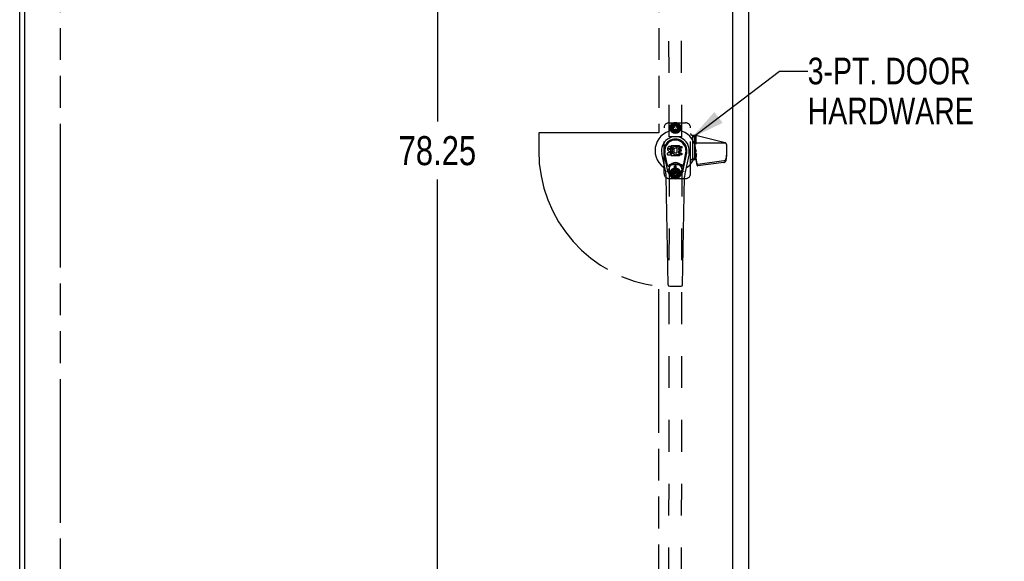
# Model space of a CAD drawing. Header units: inches. Extents: x 0 to 286, y 0 to 185.
# Tile 14 of 72: x 76 to 124, y 72 to 99. Entities that reach past the tile are written whole.
import ezdxf

# ---------------------------------------------------------------- set-up
doc = ezdxf.new("R2010")
doc.units = ezdxf.units.IN
doc.header["$LTSCALE"] = 15.75
doc.header["$MEASUREMENT"] = 0
doc.linetypes.add('HIDDEN', pattern=[0.2, 0.1, -0.1])
doc.linetypes.add('PHANTOM', pattern=[0.8, 0.45, -0.05, 0.1, -0.05, 0.1, -0.05])
doc.layers.get('0').update_dxf_attribs({"linetype": 'CONTINUOUS'})
for name, color, linetype in [('02___PRT_ALL_AXES', 7, 'CONTINUOUS'), ('AVAILABLE_DOOR_SPACE', 7, 'CONTINUOUS'), ('DEFAULT_2', 8, 'HIDDEN'), ('DIMENSIONS', 7, 'CONTINUOUS')]:
    doc.layers.add(name, color=color, linetype=linetype)
doc.styles.get("Standard").update_dxf_attribs({"font": 'txt', "width": 0.8})
doc.dimstyles.new('DIMSTYLE_2', dxfattribs={"dimtxt": 1.431818, "dimasz": 1.684492, "dimexe": 0.09, "dimexo": 0.07, "dimgap": 0.0425, "dimtad": 0, "dimtih": 1, "dimtoh": 1, "dimzin": 4, "dimdsep": 46, "dimtxsty": 'Standard', "dimblk": '_FILLED', "dimblk1": '_FILLED', "dimblk2": '_FILLED', "dimcen": 0.09, "dimadec": 0, "dimazin": 0, "dimtfac": 1, "dimtofl": 0, "dimtmove": 0, "dimatfit": 3, "dimldrblk": '_FILLED', "dimfxl": 1, "dimtolj": 1, "dimtzin": 4, "dimarcsym": 0})
doc.dimstyles.get("Standard").update_dxf_attribs({"dimtxt": 1.431818, "dimasz": 1.684492, "dimexe": 0.09, "dimexo": 0.07, "dimgap": 0.09, "dimtad": 0, "dimtih": 1, "dimtoh": 1, "dimzin": 4, "dimdsep": 46, "dimtxsty": 'Standard', "dimblk": '_FILLED', "dimblk1": '_FILLED', "dimblk2": '_FILLED', "dimcen": 0.09, "dimadec": 0, "dimazin": 0, "dimtp": 0.01, "dimtm": 0.01, "dimtfac": 1, "dimtofl": 0, "dimtmove": 0, "dimatfit": 3, "dimldrblk": '_FILLED', "dimfxl": 1, "dimtolj": 1, "dimtzin": 4, "dimarcsym": 0})

# ---------------------------------------------------------------- blocks, each defined once
blk = doc.blocks.new('_FILLED')
at = {"color": 0, "linetype": 'ByBlock'}
blk.add_solid([(0, 0), (-1, 0.2), (-1, -0.2)], dxfattribs=at)
blk = doc.blocks.new('*D15')
at = {"layer": 'DIMENSIONS', "color": 2, "linetype": 'Continuous'}
for p, q in [((95.714, 131.818), (97.793, 131.818)), ((96.277, 131.818), (96.277, 94.124)), ((96.277, 53.568), (96.277, 91.261)), ((95.714, 53.568), (97.793, 53.568))]:
    blk.add_line(p, q, dxfattribs=at)
at = {"layer": 'DIMENSIONS', "color": 2, "linetype": 'Continuous', "xscale": 1.6844919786, "yscale": 1.6844919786, "zscale": 1.6844919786}
for p, rotation in [((96.277, 131.818), 90), ((96.277, 53.568), 270)]:
    blk.add_blockref('_FILLED', p, dxfattribs=dict(at, rotation=rotation))
at = {"layer": 'DIMENSIONS', "color": 2, "linetype": 'Continuous', "insert": (96.277, 93.408), "char_height": 1.4318, "width": 5.72727, "attachment_point": 2, "line_spacing_factor": 0.9}
blk.add_mtext('78.25', dxfattribs=at)

msp = doc.modelspace()

# ---------------------------------------------------------------- linework, layer by layer
at = {"color": 3, "linetype": 'Continuous'}
for p, q in [((75.654, 45.797), (75.654, 135.589)), ((111.654, 45.797), (111.654, 135.589)), ((75.904, 52.547), (75.904, 132.839)), ((110.842, 132.839), (110.842, 52.547))]:
    msp.add_line(p, q, dxfattribs=at)
at = {"color": 7, "linetype": 'Continuous'}
for p, q in [((107.673, 92.872), (107.66, 92.853)), ((107.682, 92.88), (107.673, 92.872)), ((107.691, 92.887), (107.682, 92.88)), ((107.713, 92.897), (107.691, 92.887)), ((107.736, 92.904), (107.713, 92.897)), ((107.876, 92.904), (107.736, 92.904)), ((107.878, 92.861), (107.876, 92.904)), ((107.877, 92.837), (107.878, 92.861)), ((107.937, 92.858), (107.923, 92.842)), ((107.954, 92.874), (107.937, 92.858)), ((107.972, 92.887), (107.954, 92.874)), ((107.992, 92.895), (107.972, 92.887)), ((108.014, 92.9), (107.992, 92.895)), ((108.036, 92.903), (108.014, 92.9)), ((108.059, 92.902), (108.036, 92.903)), ((108.07, 92.9), (108.059, 92.902)), ((108.08, 92.897), (108.07, 92.9)), ((108.1, 92.88), (108.074, 92.812)), ((108.099, 92.885), (108.08, 92.897)), ((108.109, 92.902), (108.346, 92.902)), ((108.109, 92.577), (108.109, 92.902)), ((108.351, 92.897), (108.351, 92.823)), ((107.553, 91.623), (107.356, 92.549)), ((107.664, 91.67), (107.471, 92.574)), ((107.519, 92.347), (107.475, 92.574)), ((107.587, 92.2), (107.512, 92.582)), ((107.645, 92.807), (107.643, 92.783)), ((107.643, 92.783), (107.644, 92.759)), ((107.644, 92.759), (107.648, 92.736)), ((107.65, 92.83), (107.645, 92.807)), ((107.646, 92.497), (107.646, 92.572)), ((107.648, 92.736), (107.656, 92.714)), ((107.66, 92.853), (107.65, 92.83)), ((107.71, 92.577), (107.65, 92.577)), ((107.651, 92.493), (107.795, 92.493)), ((107.656, 92.714), (107.669, 92.693)), ((107.669, 92.693), (107.686, 92.676)), ((107.686, 92.676), (107.705, 92.663)), ((107.705, 92.663), (107.717, 92.659)), ((107.771, 92.578), (107.71, 92.577)), ((107.714, 92.771), (107.715, 92.787)), ((107.715, 92.764), (107.714, 92.771)), ((107.715, 92.787), (107.717, 92.802)), ((107.717, 92.757), (107.715, 92.764)), ((107.717, 92.802), (107.72, 92.808)), ((107.722, 92.751), (107.717, 92.757)), ((107.717, 92.659), (107.728, 92.657)), ((107.72, 92.808), (107.726, 92.813)), ((107.728, 92.746), (107.722, 92.751)), ((107.726, 92.813), (107.74, 92.818)), ((107.743, 92.742), (107.728, 92.746)), ((107.728, 92.657), (107.776, 92.656)), ((107.74, 92.818), (107.755, 92.819)), ((107.767, 92.743), (107.743, 92.742)), ((107.755, 92.819), (107.868, 92.819)), ((107.79, 92.742), (107.767, 92.743)), ((107.786, 92.579), (107.771, 92.578)), ((107.776, 92.656), (107.783, 92.656)), ((107.783, 92.656), (107.79, 92.653)), ((107.792, 92.582), (107.786, 92.579)), ((107.814, 92.737), (107.79, 92.742)), ((107.79, 92.653), (107.796, 92.649)), ((107.798, 92.587), (107.792, 92.582)), ((107.795, 92.493), (107.807, 92.494)), ((107.796, 92.649), (107.801, 92.643)), ((107.807, 92.599), (107.798, 92.587)), ((107.801, 92.643), (107.808, 92.629)), ((107.809, 92.606), (107.807, 92.599)), ((107.807, 92.494), (107.818, 92.498)), ((107.808, 92.629), (107.81, 92.614)), ((107.81, 92.614), (107.809, 92.606)), ((107.825, 92.732), (107.814, 92.737)), ((107.818, 92.498), (107.838, 92.512)), ((107.835, 92.725), (107.825, 92.732)), ((107.852, 92.708), (107.835, 92.725)), ((107.838, 92.512), (107.855, 92.529)), ((107.865, 92.688), (107.852, 92.708)), ((107.855, 92.529), (107.861, 92.539)), ((107.861, 92.539), (107.867, 92.55)), ((107.875, 92.666), (107.865, 92.688)), ((107.867, 92.55), (107.875, 92.572)), ((107.868, 92.819), (107.874, 92.819)), ((107.874, 92.819), (107.876, 92.825)), ((107.881, 92.643), (107.875, 92.666)), ((107.875, 92.572), (107.882, 92.595)), ((107.876, 92.825), (107.877, 92.837)), ((107.88, 92.74), (107.876, 92.696)), ((107.876, 92.696), (107.876, 92.673)), ((107.876, 92.673), (107.88, 92.651)), ((107.884, 92.762), (107.88, 92.74)), ((107.88, 92.651), (107.884, 92.629)), ((107.883, 92.619), (107.881, 92.643)), ((107.882, 92.595), (107.883, 92.619)), ((107.89, 92.783), (107.884, 92.762)), ((107.884, 92.629), (107.891, 92.608)), ((107.899, 92.804), (107.89, 92.783)), ((107.891, 92.608), (107.913, 92.569)), ((107.91, 92.823), (107.899, 92.804)), ((107.923, 92.842), (107.91, 92.823)), ((107.913, 92.569), (107.925, 92.551)), ((107.925, 92.551), (107.94, 92.534)), ((107.94, 92.534), (107.956, 92.519)), ((107.946, 92.711), (107.945, 92.684)), ((107.945, 92.684), (107.946, 92.671)), ((107.949, 92.738), (107.946, 92.711)), ((107.946, 92.671), (107.949, 92.658)), ((107.953, 92.751), (107.949, 92.738)), ((107.949, 92.658), (107.96, 92.633)), ((107.959, 92.763), (107.953, 92.751)), ((107.956, 92.519), (107.974, 92.505)), ((107.973, 92.786), (107.959, 92.763)), ((107.96, 92.633), (107.973, 92.61)), ((107.981, 92.796), (107.973, 92.786)), ((107.973, 92.61), (107.982, 92.6)), ((107.974, 92.505), (107.984, 92.5)), ((107.992, 92.804), (107.981, 92.796)), ((107.982, 92.6), (107.992, 92.591)), ((107.984, 92.5), (107.994, 92.496)), ((108.017, 92.814), (107.992, 92.804)), ((107.992, 92.591), (108.003, 92.584)), ((107.994, 92.496), (108.016, 92.491)), ((108.003, 92.584), (108.015, 92.579)), ((108.015, 92.579), (108.028, 92.577)), ((108.016, 92.491), (108.038, 92.488)), ((108.029, 92.817), (108.017, 92.814)), ((108.028, 92.577), (108.042, 92.576)), ((108.043, 92.817), (108.029, 92.817)), ((108.038, 92.488), (108.06, 92.491)), ((108.042, 92.576), (108.055, 92.578)), ((108.056, 92.814), (108.043, 92.817)), ((108.055, 92.578), (108.068, 92.582)), ((108.068, 92.809), (108.056, 92.814)), ((108.06, 92.491), (108.081, 92.498)), ((108.068, 92.582), (108.08, 92.588)), ((108.08, 92.588), (108.091, 92.595)), ((108.081, 92.498), (108.1, 92.51)), ((108.097, 92.594), (108.109, 92.577)), ((108.1, 92.51), (108.101, 92.51)), ((108.111, 92.51), (108.101, 92.51)), ((108.111, 92.497), (108.111, 92.51)), ((108.347, 92.493), (108.116, 92.493)), ((108.179, 92.814), (108.179, 92.747)), ((108.181, 92.656), (108.181, 92.578)), ((108.346, 92.819), (108.184, 92.819)), ((108.184, 92.742), (108.315, 92.742)), ((108.315, 92.66), (108.185, 92.66)), ((108.185, 92.574), (108.347, 92.574)), ((108.32, 92.738), (108.32, 92.665)), ((108.351, 92.569), (108.351, 92.497)), ((108.395, 91.67), (108.588, 92.574)), ((108.472, 92.2), (108.547, 92.582)), ((108.703, 92.549), (108.506, 91.623)), ((108.54, 92.347), (108.584, 92.574)), ((107.635, 91.975), (107.587, 92.2)), ((108.075, 91.935), (107.984, 91.935)), ((107.984, 91.561), (107.984, 91.935)), ((107.984, 91.896), (108.075, 91.896)), ((108.035, 91.896), (108.035, 91.817)), ((108.075, 91.561), (108.075, 91.935)), ((108.424, 91.975), (108.472, 92.2)), ((107.672, 86.077), (107.579, 91.397)), ((108.075, 91.6), (107.984, 91.6)), ((107.984, 91.561), (108.075, 91.561)), ((108.075, 91.817), (108.035, 91.817)), ((108.387, 86.077), (108.48, 91.397)), ((107.75, 86), (108.309, 86))]:
    msp.add_line(p, q, dxfattribs=at)
for points in [[(107.631, 91.64), (107.629, 91.645), (107.628, 91.651), (107.626, 91.656), (107.625, 91.662)], [(108.434, 91.662), (108.433, 91.656), (108.431, 91.651), (108.43, 91.645), (108.428, 91.64)]]:
    msp.add_lwpolyline(points, dxfattribs=at)
for radius in [0.317, 0.313]:
    msp.add_circle((108.029, 91.748), radius, dxfattribs=at)
for centre, radius, start, end in [((108.029, 92.693), 1.004, 305.5066, 234.4934), ((108.029, 92.693), 0.689, 347.9703, 192.0297), ((108.029, 92.693), 0.571, 347.9703, 192.0297), ((108.029, 92.683), 0.527, 348.9402, 191.0594), ((108.096, 92.881), 0.00448, 339.0016, 51.8729), ((108.346, 92.897), 0.00448, 0, 90), ((107.65, 92.572), 0.00448, 90, 180.0119), ((107.651, 92.497), 0.00483, 180, 270), ((108.07, 92.813), 0.00448, 246.1578, 339.0016), ((108.094, 92.592), 0.00448, 34.0893, 127.3444), ((108.116, 92.497), 0.00448, 180, 270), ((108.184, 92.814), 0.00448, 90, 180), ((108.184, 92.747), 0.00448, 180, 270), ((108.185, 92.656), 0.00448, 90, 180), ((108.185, 92.578), 0.00448, 180, 270), ((108.315, 92.738), 0.00448, 0, 90), ((108.315, 92.665), 0.00448, 270, 360), ((108.346, 92.823), 0.00448, 270, 360), ((108.347, 92.569), 0.00448, 0, 90), ((108.347, 92.497), 0.00448, 270, 360), ((107.693, 91.988), 0.0591, 192.0297, 324.5763), ((108.029, 91.748), 0.354, 35.4237, 144.5763), ((108.366, 91.988), 0.0591, 215.4237, 347.9703), ((107.332, 91.715), 0.197, 12.0297, 54.4934), ((106.398, 91.377), 1.181, 1, 12.0297), ((108.029, 91.748), 0.374, 192.0297, 347.9703), ((109.661, 91.377), 1.181, 167.9703, 179), ((108.727, 91.715), 0.197, 125.5066, 167.9703), ((107.75, 86.078), 0.0787, 181, 270), ((108.309, 86.078), 0.0787, 270, 359)]:
    msp.add_arc(centre, radius, start, end, dxfattribs=at)
msp.add_ellipse((108.029, 92.683), major_axis=(0, 0.565), ratio=0.999848, start_param=-1.76365, end_param=1.76365, dxfattribs=at)
at = {"layer": '02___PRT_ALL_AXES', "color": 8, "linetype": 'HIDDEN'}
for p, q in [((107.718, 93.379), (107.672, 131.879)), ((108.343, 93.38), (108.297, 131.88)), ((108.343, 93.38), (107.718, 93.379)), ((108.99, 93.44), (108.99, 92.263)), ((107.718, 92.006), (107.672, 53.506)), ((107.718, 92.006), (108.343, 92.005)), ((108.343, 92.005), (108.297, 53.505)), ((108.869, 92.263), (108.991, 92.263))]:
    msp.add_line(p, q, dxfattribs=at)
for centre, radius in [((108.029, 93.817), 0.195), ((108.029, 93.817), 0.172), ((108.029, 91.568), 0.195), ((108.029, 91.567), 0.172)]:
    msp.add_circle(centre, radius, dxfattribs=at)
at = {"layer": 'AVAILABLE_DOOR_SPACE', "color": 4, "linetype": 'PHANTOM'}
for p, q in [((77.654, 131.818), (77.654, 53.568)), ((107.217, 131.818), (107.217, 93.568)), ((107.217, 93.568), (101.279, 93.568)), ((101.279, 93.568), (101.279, 92.693)), ((107.217, 53.568), (107.217, 85.992))]:
    msp.add_line(p, q, dxfattribs=at)
msp.add_arc((108.029, 92.693), 6.75, 180, 263.0865, dxfattribs=at)
at = {"layer": 'DEFAULT_2', "color": 8, "linetype": 'HIDDEN'}
for p, q in [((107.719, 94.067), (108.529, 94.067)), ((107.768, 93.863), (107.801, 93.941)), ((107.768, 93.863), (107.909, 93.838)), ((107.768, 93.771), (107.773, 93.856)), ((107.908, 93.832), (107.773, 93.856)), ((107.909, 93.838), (107.787, 93.909)), ((107.799, 93.95), (107.857, 94.012)), ((107.799, 93.95), (107.924, 93.878)), ((107.921, 93.872), (107.801, 93.941)), ((107.92, 93.996), (107.82, 93.822)), ((107.924, 93.878), (107.833, 93.986)), ((107.946, 93.906), (107.857, 94.012)), ((107.859, 94.02), (107.934, 94.059)), ((107.859, 94.02), (107.951, 93.911)), ((107.951, 93.911), (107.903, 94.043)), ((107.912, 93.886), (107.911, 93.885)), ((107.971, 93.844), (107.913, 93.878)), ((107.919, 93.888), (107.977, 93.854)), ((108.13, 94.002), (107.929, 94.001)), ((107.981, 93.929), (107.934, 94.059)), ((107.938, 94.067), (108.023, 94.077)), ((107.938, 94.067), (107.988, 93.932)), ((107.978, 93.846), (107.979, 93.848)), ((107.988, 93.932), (107.988, 94.073)), ((108.023, 93.939), (108.023, 94.077)), ((108.029, 94.083), (108.112, 94.064)), ((108.029, 94.083), (108.029, 93.939)), ((108.029, 93.939), (108.078, 94.072)), ((108.065, 93.934), (108.112, 94.064)), ((108.12, 94.067), (108.071, 93.932)), ((108.071, 93.932), (108.162, 94.04)), ((108.08, 93.848), (108.081, 93.846)), ((108.082, 93.854), (108.14, 93.888)), ((108.146, 93.878), (108.088, 93.844)), ((108.103, 93.915), (108.191, 94.021)), ((108.2, 94.021), (108.108, 93.911)), ((108.108, 93.911), (108.23, 93.981)), ((108.12, 94.067), (108.191, 94.021)), ((108.132, 93.884), (108.251, 93.953)), ((108.259, 93.95), (108.135, 93.878)), ((108.135, 93.878), (108.274, 93.903)), ((108.239, 93.823), (108.139, 93.997)), ((108.148, 93.885), (108.147, 93.887)), ((108.148, 93.845), (108.284, 93.869)), ((108.291, 93.864), (108.15, 93.839)), ((108.15, 93.839), (108.288, 93.814)), ((108.251, 93.953), (108.2, 94.021)), ((108.284, 93.869), (108.259, 93.95)), ((108.286, 93.779), (108.291, 93.864)), ((107.469, 91.567), (107.469, 93.817)), ((107.768, 93.771), (107.909, 93.796)), ((107.909, 93.796), (107.771, 93.82)), ((107.911, 93.789), (107.775, 93.765)), ((107.8, 93.684), (107.775, 93.765)), ((107.924, 93.756), (107.785, 93.732)), ((107.8, 93.684), (107.924, 93.756)), ((107.927, 93.75), (107.808, 93.681)), ((107.859, 93.614), (107.808, 93.681)), ((107.82, 93.812), (107.92, 93.638)), ((107.951, 93.724), (107.829, 93.653)), ((107.859, 93.614), (107.951, 93.724)), ((107.956, 93.72), (107.868, 93.614)), ((107.868, 93.614), (107.939, 93.568)), ((107.988, 93.703), (107.897, 93.595)), ((108.13, 93.633), (107.929, 93.633)), ((107.939, 93.568), (107.988, 93.703)), ((107.994, 93.7), (107.947, 93.571)), ((107.947, 93.571), (108.03, 93.552)), ((108.03, 93.695), (107.981, 93.563)), ((108.024, 93.686), (108.024, 93.753)), ((108.031, 93.758), (108.029, 93.758)), ((108.029, 93.681), (108.031, 93.681)), ((108.03, 93.552), (108.03, 93.695)), ((108.036, 93.753), (108.036, 93.686)), ((108.036, 93.695), (108.036, 93.558)), ((108.036, 93.558), (108.121, 93.568)), ((108.071, 93.703), (108.071, 93.562)), ((108.121, 93.568), (108.071, 93.703)), ((108.078, 93.705), (108.125, 93.576)), ((108.2, 93.614), (108.108, 93.724)), ((108.108, 93.724), (108.156, 93.592)), ((108.113, 93.728), (108.202, 93.623)), ((108.125, 93.576), (108.2, 93.614)), ((108.26, 93.685), (108.135, 93.756)), ((108.135, 93.756), (108.226, 93.649)), ((108.138, 93.762), (108.258, 93.693)), ((108.139, 93.638), (108.239, 93.813)), ((108.291, 93.771), (108.15, 93.796)), ((108.15, 93.796), (108.272, 93.726)), ((108.151, 93.803), (108.286, 93.779)), ((108.202, 93.623), (108.26, 93.685)), ((108.258, 93.693), (108.291, 93.771)), ((108.779, 91.567), (108.779, 93.817)), ((108.869, 93.447), (108.87, 93.447)), ((108.886, 92.263), (108.886, 93.447)), ((108.887, 92.263), (108.887, 93.447)), ((108.991, 92.263), (108.991, 93.44)), ((109.049, 93.009), (109.049, 93.431)), ((110.481, 93.084), (109.107, 93.419)), ((107.793, 92.887), (107.793, 92.497)), ((107.797, 92.898), (107.823, 92.924)), ((108.224, 92.929), (107.834, 92.929)), ((108.235, 92.924), (108.261, 92.898)), ((108.266, 92.497), (108.266, 92.887)), ((110.515, 93.067), (109.049, 93.067)), ((110.549, 92.997), (110.549, 92.477)), ((107.823, 92.46), (107.797, 92.486)), ((107.834, 92.456), (108.224, 92.456)), ((108.261, 92.486), (108.235, 92.46)), ((109.029, 92.513), (109.072, 92.513)), ((109.029, 92.263), (109.029, 92.513)), ((109.046, 92.436), (109.029, 92.513)), ((109.043, 92.4), (109.047, 92.376)), ((109.048, 92.422), (109.072, 92.422)), ((109.049, 92.632), (109.049, 92.745)), ((109.049, 92.463), (109.049, 92.592)), ((109.049, 92.263), (109.049, 92.407)), ((109.05, 92.517), (109.072, 92.517)), ((109.072, 92.422), (109.072, 92.517)), ((110.549, 92.547), (110.522, 92.266)), ((110.549, 92.477), (110.522, 92.196)), ((108.887, 92.263), (108.886, 92.263)), ((108.99, 92.263), (109.049, 92.263)), ((109.029, 92.306), (109.029, 92.32)), ((109.029, 92.296), (109.029, 92.306)), ((109.029, 92.29), (109.029, 92.296)), ((109.03, 92.286), (109.029, 92.29)), ((109.03, 92.284), (109.03, 92.286)), ((109.03, 92.282), (109.03, 92.284)), ((109.03, 92.281), (109.03, 92.282)), ((109.03, 92.28), (109.03, 92.281)), ((109.03, 92.279), (109.03, 92.28)), ((109.03, 92.278), (109.03, 92.279)), ((109.03, 92.277), (109.03, 92.278)), ((109.03, 92.278), (109.03, 92.278)), ((109.03, 92.277), (109.03, 92.277)), ((109.046, 92.284), (109.049, 92.268)), ((109.109, 92.035), (109.049, 92.338)), ((109.109, 91.965), (109.049, 92.268)), ((110.419, 92.182), (109.144, 92.016)), ((110.419, 92.112), (109.144, 91.946)), ((110.522, 92.266), (110.52, 92.257)), ((110.522, 92.196), (110.52, 92.187)), ((110.522, 92.266), (110.522, 92.266)), ((110.522, 92.196), (110.522, 92.266)), ((110.522, 92.266), (110.522, 92.196)), ((110.522, 92.196), (110.522, 92.196)), ((107.768, 91.614), (107.801, 91.692)), ((107.768, 91.614), (107.909, 91.589)), ((107.768, 91.522), (107.773, 91.607)), ((107.768, 91.522), (107.909, 91.547)), ((107.909, 91.547), (107.771, 91.572)), ((107.908, 91.583), (107.773, 91.607)), ((107.911, 91.54), (107.775, 91.517)), ((107.799, 91.435), (107.775, 91.517)), ((107.924, 91.507), (107.785, 91.483)), ((107.909, 91.589), (107.788, 91.66)), ((107.799, 91.435), (107.924, 91.507)), ((107.8, 91.701), (107.858, 91.763)), ((107.8, 91.701), (107.924, 91.629)), ((107.921, 91.623), (107.801, 91.692)), ((107.927, 91.501), (107.808, 91.433)), ((107.859, 91.365), (107.808, 91.433)), ((107.92, 91.747), (107.82, 91.573)), ((107.82, 91.563), (107.92, 91.389)), ((107.951, 91.475), (107.829, 91.404)), ((107.924, 91.629), (107.834, 91.737)), ((107.946, 91.657), (107.858, 91.763)), ((107.859, 91.771), (107.935, 91.81)), ((107.859, 91.771), (107.951, 91.661)), ((107.859, 91.365), (107.951, 91.475)), ((107.956, 91.47), (107.867, 91.365)), ((107.988, 91.453), (107.897, 91.346)), ((107.951, 91.661), (107.903, 91.794)), ((107.911, 91.501), (107.912, 91.499)), ((107.913, 91.507), (107.971, 91.541)), ((107.977, 91.531), (107.919, 91.497)), ((108.13, 91.752), (107.929, 91.752)), ((107.982, 91.68), (107.935, 91.81)), ((107.938, 91.318), (107.988, 91.453)), ((107.939, 91.817), (108.023, 91.828)), ((107.939, 91.817), (107.988, 91.682)), ((107.994, 91.451), (107.947, 91.322)), ((107.979, 91.538), (107.978, 91.539)), ((108.029, 91.446), (107.981, 91.314)), ((107.988, 91.682), (107.988, 91.823)), ((108.023, 91.69), (108.023, 91.828)), ((108.024, 91.632), (108.024, 91.699)), ((108.031, 91.704), (108.029, 91.704)), ((108.029, 91.627), (108.031, 91.627)), ((108.029, 91.302), (108.029, 91.446)), ((108.03, 91.833), (108.112, 91.814)), ((108.03, 91.833), (108.03, 91.69)), ((108.03, 91.69), (108.078, 91.822)), ((108.036, 91.699), (108.036, 91.632)), ((108.036, 91.446), (108.036, 91.308)), ((108.065, 91.685), (108.112, 91.814)), ((108.121, 91.817), (108.071, 91.682)), ((108.071, 91.682), (108.162, 91.79)), ((108.12, 91.318), (108.071, 91.453)), ((108.071, 91.453), (108.071, 91.312)), ((108.077, 91.456), (108.124, 91.326)), ((108.081, 91.539), (108.08, 91.537)), ((108.14, 91.497), (108.082, 91.531)), ((108.088, 91.541), (108.146, 91.507)), ((108.103, 91.665), (108.192, 91.771)), ((108.2, 91.771), (108.108, 91.661)), ((108.108, 91.661), (108.23, 91.731)), ((108.2, 91.364), (108.108, 91.474)), ((108.108, 91.474), (108.156, 91.342)), ((108.113, 91.479), (108.201, 91.373)), ((108.121, 91.817), (108.192, 91.771)), ((108.132, 91.634), (108.251, 91.703)), ((108.26, 91.7), (108.135, 91.629)), ((108.135, 91.629), (108.274, 91.653)), ((108.259, 91.435), (108.135, 91.507)), ((108.135, 91.507), (108.225, 91.399)), ((108.138, 91.513), (108.258, 91.443)), ((108.239, 91.573), (108.139, 91.747)), ((108.139, 91.388), (108.239, 91.563)), ((108.147, 91.499), (108.148, 91.5)), ((108.148, 91.595), (108.284, 91.619)), ((108.291, 91.614), (108.15, 91.589)), ((108.15, 91.589), (108.288, 91.564)), ((108.291, 91.521), (108.15, 91.547)), ((108.15, 91.547), (108.271, 91.476)), ((108.151, 91.553), (108.286, 91.529)), ((108.251, 91.703), (108.2, 91.771)), ((108.201, 91.373), (108.259, 91.435)), ((108.258, 91.443), (108.291, 91.521)), ((108.284, 91.619), (108.26, 91.7)), ((108.286, 91.529), (108.291, 91.614)), ((107.719, 91.317), (108.529, 91.317)), ((107.867, 91.365), (107.938, 91.318)), ((108.13, 91.383), (107.929, 91.384)), ((107.947, 91.322), (108.029, 91.302)), ((108.036, 91.308), (108.12, 91.318)), ((108.124, 91.326), (108.2, 91.364))]:
    msp.add_line(p, q, dxfattribs=at)
for points in [[(109.049, 92.463), (109.031, 92.277), (109.031, 92.276), (109.031, 92.276), (109.03, 92.276), (109.03, 92.276), (109.03, 92.276), (109.03, 92.276), (109.03, 92.275), (109.03, 92.275), (109.03, 92.275), (109.03, 92.275), (109.03, 92.275), (109.03, 92.275), (109.03, 92.275), (109.03, 92.275), (109.03, 92.275), (109.03, 92.275), (109.03, 92.275), (109.03, 92.275), (109.03, 92.275), (109.03, 92.275), (109.03, 92.275), (109.03, 92.275), (109.03, 92.275), (109.03, 92.276), (109.03, 92.276), (109.03, 92.276), (109.03, 92.276), (109.03, 92.276), (109.03, 92.276), (109.03, 92.276), (109.03, 92.277), (109.03, 92.277)], [(109.05, 92.517), (109.052, 92.517), (109.054, 92.517), (109.057, 92.518), (109.059, 92.518), (109.061, 92.518), (109.064, 92.518), (109.066, 92.519), (109.068, 92.519), (109.07, 92.52), (109.072, 92.52), (109.074, 92.521), (109.076, 92.522), (109.078, 92.522), (109.08, 92.523), (109.081, 92.524), (109.083, 92.525), (109.085, 92.526), (109.086, 92.527), (109.088, 92.528), (109.089, 92.529)], [(109.144, 92.016), (109.142, 92.016), (109.141, 92.016), (109.139, 92.016), (109.138, 92.016), (109.136, 92.016), (109.135, 92.016), (109.133, 92.016), (109.132, 92.017), (109.13, 92.017), (109.129, 92.017), (109.128, 92.018), (109.126, 92.018), (109.125, 92.019), (109.124, 92.019), (109.122, 92.02), (109.121, 92.02), (109.12, 92.021), (109.119, 92.022), (109.118, 92.022), (109.117, 92.023), (109.116, 92.024), (109.115, 92.025), (109.114, 92.026), (109.113, 92.027), (109.112, 92.028), (109.112, 92.029), (109.111, 92.03), (109.11, 92.031), (109.11, 92.032), (109.109, 92.033), (109.109, 92.034), (109.109, 92.035)], [(109.109, 91.965), (109.109, 91.964), (109.109, 91.963), (109.11, 91.962), (109.11, 91.961), (109.111, 91.96), (109.112, 91.959), (109.112, 91.958), (109.113, 91.957), (109.114, 91.956), (109.115, 91.955), (109.116, 91.954), (109.117, 91.953), (109.118, 91.952), (109.119, 91.951), (109.12, 91.951), (109.121, 91.95), (109.122, 91.949), (109.124, 91.949), (109.125, 91.948), (109.126, 91.948), (109.128, 91.947), (109.129, 91.947), (109.13, 91.947), (109.132, 91.946), (109.133, 91.946), (109.135, 91.946), (109.136, 91.946), (109.138, 91.946), (109.139, 91.946), (109.141, 91.946), (109.142, 91.946), (109.144, 91.946)], [(110.52, 92.257), (110.519, 92.254), (110.518, 92.251), (110.517, 92.247), (110.516, 92.244), (110.514, 92.241), (110.513, 92.238), (110.511, 92.235), (110.509, 92.232), (110.507, 92.229), (110.505, 92.226), (110.502, 92.223), (110.5, 92.221), (110.497, 92.218), (110.494, 92.215), (110.491, 92.213), (110.488, 92.21), (110.485, 92.208), (110.482, 92.206), (110.479, 92.203), (110.475, 92.201), (110.472, 92.199), (110.468, 92.197), (110.464, 92.195), (110.461, 92.194), (110.457, 92.192), (110.453, 92.191), (110.449, 92.189), (110.444, 92.188), (110.44, 92.187), (110.436, 92.186), (110.432, 92.185), (110.427, 92.184), (110.423, 92.183), (110.419, 92.182)], [(110.419, 92.112), (110.423, 92.113), (110.427, 92.113), (110.432, 92.114), (110.436, 92.115), (110.44, 92.116), (110.444, 92.118), (110.449, 92.119), (110.453, 92.12), (110.457, 92.122), (110.461, 92.123), (110.464, 92.125), (110.468, 92.127), (110.472, 92.129), (110.475, 92.131), (110.479, 92.133), (110.482, 92.135), (110.485, 92.138), (110.488, 92.14), (110.491, 92.142), (110.494, 92.145), (110.497, 92.148), (110.5, 92.15), (110.502, 92.153), (110.505, 92.156), (110.507, 92.159), (110.509, 92.162), (110.511, 92.165), (110.513, 92.168), (110.514, 92.171), (110.516, 92.174), (110.517, 92.177), (110.518, 92.18), (110.519, 92.184), (110.52, 92.187)]]:
    msp.add_lwpolyline(points, dxfattribs=at)
for centre, radius in [((108.029, 93.817), 0.266), ((108.029, 93.817), 0.168), ((108.029, 93.817), 0.122), ((108.029, 93.817), 0.102), ((108.029, 91.568), 0.266), ((108.029, 91.568), 0.168), ((108.029, 91.568), 0.122), ((108.029, 91.568), 0.102)]:
    msp.add_circle(centre, radius, dxfattribs=at)
for centre, radius, start, end in [((107.719, 93.817), 0.25, 90, 180), ((107.915, 93.882), 0.005, 150.0681, 240.0681), ((107.916, 93.884), 0.005, 60.0681, 150.0681), ((107.929, 93.991), 0.01, 90.0675, 150.0731), ((107.974, 93.848), 0.005, 240.0681, 330.0681), ((107.975, 93.85), 0.005, 330.0681, 60.0681), ((108.084, 93.85), 0.005, 120.0681, 210.0681), ((108.085, 93.848), 0.005, 210.0681, 300.0681), ((108.13, 93.992), 0.01, 30.0667, 90.0723), ((108.143, 93.884), 0.005, 30.0681, 120.0681), ((108.144, 93.882), 0.005, 300.0681, 30.0681), ((108.529, 93.817), 0.25, 0, 90), ((107.828, 93.817), 0.01, 150.0682, 210.0717), ((107.929, 93.643), 0.01, 210.0667, 270.0723), ((108.029, 93.753), 0.005, 90.0681, 180.0681), ((108.029, 93.686), 0.005, 180.0681, 270.0681), ((108.031, 93.753), 0.005, 0.0681, 90.0681), ((108.031, 93.686), 0.005, 270.0681, 0.0681), ((108.13, 93.643), 0.01, 270.0675, 330.0731), ((108.231, 93.818), 0.01, 330.0682, 30.0717), ((108.869, 93.537), 0.09, 180, 270), ((108.87, 92.447), 1, 76.3015, 90), ((107.808, 92.887), 0.0156, 135, 180), ((107.834, 92.913), 0.0156, 90, 135), ((108.224, 92.913), 0.0156, 45, 90), ((108.25, 92.887), 0.0156, 0, 45), ((110.459, 92.997), 0.09, 0, 76.3015), ((107.808, 92.497), 0.0156, 180, 225), ((107.834, 92.471), 0.0156, 225, 270), ((108.224, 92.471), 0.0156, 270, 315), ((108.25, 92.497), 0.0156, 315, 360), ((108.869, 92.173), 0.09, 90, 180), ((107.719, 91.567), 0.25, 180, 270), ((107.828, 91.568), 0.01, 149.9319, 209.9354), ((107.915, 91.503), 0.005, 119.9319, 209.9319), ((107.916, 91.501), 0.005, 209.9319, 299.9319), ((107.929, 91.742), 0.01, 89.9312, 149.9368), ((107.974, 91.537), 0.005, 29.9319, 119.9319), ((107.975, 91.535), 0.005, 299.9319, 29.9319), ((108.029, 91.699), 0.005, 89.9319, 179.9319), ((108.029, 91.632), 0.005, 179.9319, 269.9319), ((108.031, 91.699), 0.005, 359.9319, 89.9319), ((108.031, 91.632), 0.005, 269.9319, 359.9319), ((108.084, 91.535), 0.005, 149.9319, 239.9319), ((108.085, 91.537), 0.005, 59.9319, 149.9319), ((108.13, 91.742), 0.01, 29.9304, 89.936), ((108.143, 91.501), 0.005, 239.9319, 329.9319), ((108.144, 91.503), 0.005, 329.9319, 59.9319), ((108.231, 91.568), 0.01, 329.9319, 29.9354), ((108.529, 91.567), 0.25, 270, 360), ((107.929, 91.394), 0.01, 209.9304, 269.936), ((108.13, 91.393), 0.01, 269.9312, 329.9368)]:
    msp.add_arc(centre, radius, start, end, dxfattribs=at)
for centre, major_axis, ratio, start_param, end_param in [((108.929, 92.408), (0, 0.126), 0.955893, -1.457897, -1.346424), ((108.929, 92.351), (0, 0.131), 0.915669, -1.570796, -1.383116), ((108.929, 92.407), (0, 0.131), 0.915669, -1.570796, -1.457897), ((108.929, 93.402), (-0.119, 1.127), 0.010271, -3.269376, -3.045004)]:
    msp.add_ellipse(centre, major_axis=major_axis, ratio=ratio, start_param=start_param, end_param=end_param, dxfattribs=at)

# ---------------------------------------------------------------- texts
at = {"layer": 'DIMENSIONS', "color": 2, "linetype": 'Continuous', "insert": (114.563, 97.28), "char_height": 1.3139, "width": 10.51123, "attachment_point": 1, "line_spacing_factor": 0.9}
msp.add_mtext('3-PT. DOOR\\PHARDWARE', dxfattribs=at)

# ---------------------------------------------------------------- dimensions: what is measured, and where the dimension line sits
at = {"layer": 'DIMENSIONS', "color": 2, "linetype": 'Continuous'}
dim = msp.add_linear_dim(base=(96.277, 53.568), p1=(97.863, 131.818), p2=(97.863, 53.568), angle=270, dimstyle='DIMSTYLE_2', dxfattribs=at)
dim.commit()
dim.dimension.update_dxf_attribs({"geometry": '*D15', "text_midpoint": (96.277, 92.693), "dimtype": 160})

# ---------------------------------------------------------------- leaders
at = {"layer": 'DIMENSIONS', "color": 2, "linetype": 'Continuous', "annotation_type": 0, "has_hookline": 1, "hookline_direction": 1, "text_width": 9.481}
msp.add_leader([(108.817, 93.315), (113.174, 96.623), (114.563, 96.623)], dimstyle='Standard', override={"dimtad": 0}, dxfattribs=at)

doc.saveas('drawing.dxf')
